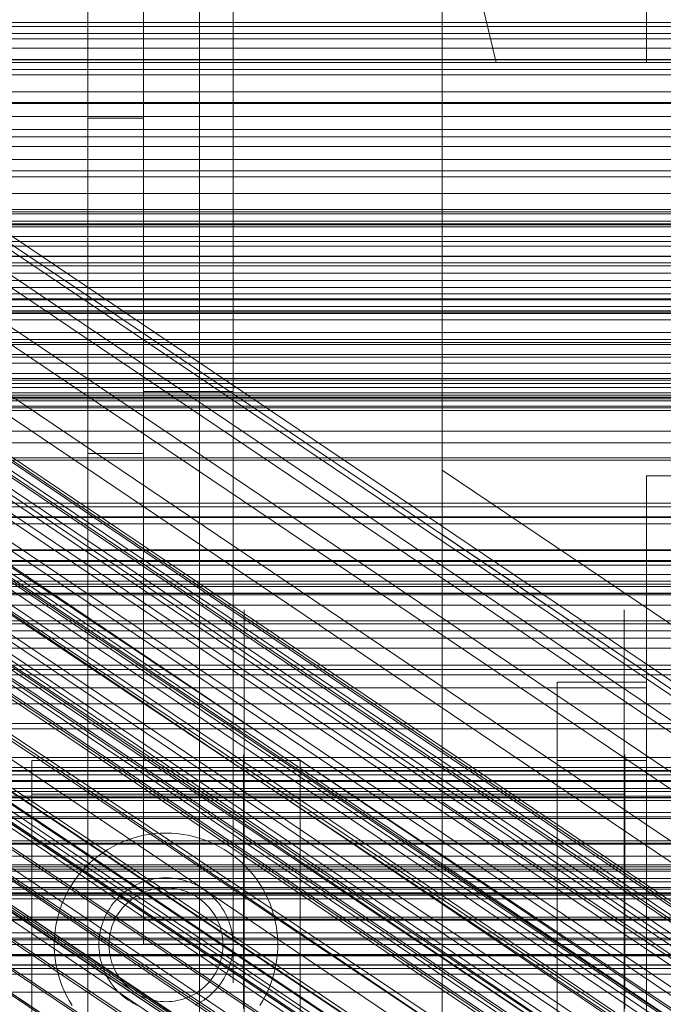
# Model space of a CAD drawing. Header units: millimetres. Extents: x -2233 to 61924, y -68080 to 6847.
# Tile 114 of 256: x -266 to -208, y -34764 to -34676. Entities that reach past the tile are written whole.
import ezdxf

# ---------------------------------------------------------------- set-up
doc = ezdxf.new("R2010")
doc.units = ezdxf.units.MM
for name, color, linetype, lineweight in [('COTAS_O', 1, 'Continuous', 0), ('COTAS_P', 1, 'Continuous', 0), ('frontal_briquetadora', 7, 'Continuous', 0), ('frontal_C01', 7, 'Continuous', 0), ('frontal_C02', 7, 'Continuous', 0), ('frontal_C03', 7, 'Continuous', 0), ('frontal_C05', 7, 'Continuous', 0), ('frontal_mezcladora', 7, 'Continuous', 0), ('frontal_secador', 7, 'Continuous', 0)]:
    doc.layers.add(name, color=color, linetype=linetype, lineweight=lineweight)
doc.dimstyles.new('R19_100', dxfattribs={"dimtxt": 250, "dimasz": 150, "dimexe": 150, "dimexo": 80, "dimgap": 100, "dimtad": 1, "dimtih": 1, "dimtoh": 1, "dimdsep": 46, "dimcen": 0.09, "dimadec": 0, "dimazin": 0, "dimtfac": 1, "dimtdec": 4, "dimtofl": 0, "dimtmove": 0, "dimatfit": 3, "dimfxl": 1, "dimtolj": 1, "dimtzin": 0, "dimarcsym": 0})

# ---------------------------------------------------------------- blocks, each defined once
blk = doc.blocks.new('DIM_R28_48')
at = {"layer": 'COTAS_P'}
for p, q in [((-1750, -34600), (-1600, -34555)), ((2600, -34600), (2450, -34555)), ((-1750, -35500), (-1750, -34600)), ((-1750, -34600), (2600, -34600)), ((-1750, -34600), (-1600, -34645)), ((2600, -34600), (2450, -34645)), ((2600, -35500), (2600, -34600))]:
    blk.add_line(p, q, dxfattribs=at)
blk.add_text('4350 P', height=250, dxfattribs=at).set_placement((425, -34500))
blk = doc.blocks.new('DIM_R28_55')
at = {"layer": 'COTAS_O'}
for p, q in [((-650, -33700), (50, -33700)), ((50, -33700), (5, -33850)), ((50, -34900), (50, -33700)), ((50, -33700), (95, -33850)), ((50, -34900), (5, -34750)), ((50, -34900), (95, -34750)), ((-650, -34900), (50, -34900))]:
    blk.add_line(p, q, dxfattribs=at)
blk.add_text('1200 O', height=250, rotation=90, dxfattribs=at).set_placement((-50, -34300))
blk = doc.blocks.new('DIM_R28_56')
at = {"layer": 'COTAS_O'}
for p, q in [((-650, -34200), (-500, -34155)), ((650, -34200), (500, -34155)), ((-650, -34900), (-650, -34200)), ((-650, -34200), (650, -34200)), ((-650, -34200), (-500, -34245)), ((650, -34200), (500, -34245)), ((650, -34900), (650, -34200))]:
    blk.add_line(p, q, dxfattribs=at)
blk.add_text('1300 O', height=250, dxfattribs=at).set_placement((0, -34100))
blk = doc.blocks.new('DIM_R28_61')
at = {"layer": 'COTAS_P'}
for p, q in [((-305, -34680), (395, -34680)), ((395, -34680), (350, -34830)), ((395, -36000), (395, -34680)), ((395, -34680), (440, -34830)), ((395, -36000), (350, -35850)), ((395, -36000), (440, -35850)), ((-305, -36000), (395, -36000))]:
    blk.add_line(p, q, dxfattribs=at)
blk.add_text('1320 P', height=250, rotation=90, dxfattribs=at).set_placement((295, -35340))

msp = doc.modelspace()

# ---------------------------------------------------------------- linework, layer by layer
at = {"layer": 'frontal_briquetadora'}
for p, q in [((-430, -33820), (-223.45, -34680)), ((-210, -34680), (-210, -33820)), ((-210, -34680), (-210, -34260)), ((-210, -34680), (-210, -34305)), ((-210, -34471), (-210, -34680)), ((-210, -34496), (-210, -34680)), ((-430, -34680), (-223.45, -34680)), ((-430, -34680), (-210, -34680)), ((-260, -34680), (-255, -34680)), ((-260, -34685), (-260, -34680)), ((-255, -34685), (-255, -34680)), ((-223.45, -34680), (-210, -34680)), ((-260, -34685), (-255, -34685)), ((-260, -34715), (-260, -34685)), ((-255, -34715), (-255, -34685)), ((-260, -34715), (-255, -34715)), ((-430, -34736), (-210, -34736)), ((-320, -34736), (-210, -34736)), ((-210, -34750), (-210, -34736)), ((-430, -34750), (-210, -34750)), ((-320, -34750), (-210, -34750)), ((-210, -34750), (210, -34750)), ((-490, -34760), (490, -34760)), ((-490, -34760), (340, -34760))]:
    msp.add_line(p, q, dxfattribs=at)
at = {"layer": 'frontal_C01'}
for p, q in [((-250, -33373.251), (-250, -35948.844)), ((-250, -35953.656), (-250, -33378.064)), ((-228.298, -34453.88), (-228.298, -34716.493)), ((-228.298, -34722.274), (-228.298, -34459.66)), ((-331.181, -34652.123), (-146.872, -34776.458)), ((-332.629, -34652.472), (-148.32, -34776.807)), ((-330.692, -34653.213), (-146.383, -34777.548)), ((-334.938, -34654.237), (-150.629, -34778.572)), ((-355.53, -34655.937), (-141.731, -34800.166)), ((-355.017, -34655.814), (-141.218, -34800.042)), ((-331.197, -34655.668), (-146.887, -34780.003)), ((-356.348, -34656.563), (-142.549, -34800.791)), ((-354.844, -34656.2), (-141.045, -34800.428)), ((-357.415, -34657.647), (-143.617, -34801.875)), ((-355.022, -34657.07), (-141.224, -34801.298)), ((-337.95, -34657.298), (-153.641, -34781.633)), ((-355.541, -34658.364), (-141.742, -34802.592)), ((-358.659, -34659.117), (-144.861, -34803.345)), ((-332.659, -34659.321), (-148.35, -34783.655)), ((-356.363, -34659.994), (-142.565, -34804.223)), ((-146.196, -34805.099), (-359.995, -34660.871)), ((-357.434, -34661.85), (-143.635, -34806.078)), ((-341.461, -34661.445), (-157.152, -34785.78)), ((-361.332, -34662.791), (-147.533, -34807.019)), ((-358.68, -34663.804), (-144.881, -34808.033)), ((-362.578, -34664.745), (-148.779, -34808.973)), ((-334.981, -34663.922), (-150.672, -34788.257)), ((-360.017, -34665.724), (-146.218, -34809.952)), ((-160.922, -34790.731), (-345.231, -34666.396)), ((-363.648, -34666.6), (-149.85, -34810.829)), ((-364.471, -34668.231), (-150.672, -34812.459)), ((-361.352, -34667.478), (-147.554, -34811.707)), ((-362.596, -34668.948), (-148.798, -34813.176)), ((-338.003, -34669.159), (-153.694, -34793.494)), ((-364.989, -34669.525), (-151.191, -34813.754)), ((-363.664, -34670.032), (-149.865, -34814.26)), ((-365.168, -34670.395), (-151.369, -34814.623)), ((-364.995, -34670.781), (-151.196, -34815.01)), ((-364.482, -34670.657), (-150.683, -34814.886)), ((-349.002, -34671.814), (-164.693, -34796.149)), ((-341.52, -34674.675), (-157.211, -34799.009)), ((-352.519, -34677.329), (-168.21, -34801.664)), ((-345.291, -34680.092), (-160.982, -34804.427)), ((-355.541, -34682.566), (-171.232, -34806.901)), ((-349.061, -34685.044), (-164.752, -34809.378)), ((-357.863, -34687.168), (-173.554, -34811.502)), ((-352.572, -34689.191), (-168.263, -34813.525)), ((-359.326, -34690.82), (-175.016, -34815.155)), ((-355.584, -34692.251), (-171.275, -34816.586)), ((-359.83, -34693.275), (-175.521, -34817.61)), ((450, -34694.46), (-450, -34694.46)), ((-359.341, -34694.365), (-175.032, -34818.7)), ((-357.893, -34694.016), (-173.584, -34818.351)), ((-450, -34705.245), (450, -34705.245)), ((-130, -34782.805), (-228.298, -34716.493)), ((-228.298, -34716.493), (-228.298, -34979.106)), ((-228.298, -34716.493), (-228.298, -34722.274)), ((-228.298, -34984.887), (-228.298, -34722.274)), ((-228.298, -34722.274), (-130, -34788.585)), ((-311.15, -34726.722), (311.15, -34726.722)), ((-311.15, -34727.514), (311.15, -34727.514)), ((-311.15, -34727.661), (311.15, -34727.661)), ((-311.15, -34729.982), (311.15, -34729.982)), ((-311.15, -34730.267), (311.15, -34730.267)), ((-311.15, -34733.96), (311.15, -34733.96)), ((-311.15, -34734.362), (311.15, -34734.362)), ((-311.15, -34739.175), (311.15, -34739.175)), ((-311.15, -34739.667), (311.15, -34739.667)), ((-440, -34743.121), (440, -34743.121)), ((-440, -34743.401), (440, -34743.401)), ((-440, -34743.453), (440, -34743.453)), ((-440, -34744.276), (440, -34744.276)), ((-440, -34744.377), (440, -34744.377)), ((-440, -34745.685), (440, -34745.685)), ((-440, -34745.828), (440, -34745.828)), ((311.15, -34745.272), (-311.15, -34745.272)), ((-311.15, -34745.821), (311.15, -34745.821)), ((-440, -34747.533), (440, -34747.533)), ((-440, -34747.708), (440, -34747.708)), ((440, -34749.694), (-440, -34749.694)), ((-440, -34749.888), (440, -34749.888)), ((-440, -34752.019), (440, -34752.019)), ((-311.15, -34751.836), (311.15, -34751.836)), ((-440, -34752.221), (440, -34752.221)), ((-311.15, -34752.404), (311.15, -34752.404)), ((-440, -34754.352), (440, -34754.352)), ((-440, -34754.547), (440, -34754.547)), ((-440, -34756.533), (440, -34756.533)), ((-440, -34756.707), (440, -34756.707)), ((-440, -34758.412), (440, -34758.412)), ((-440, -34758.555), (440, -34758.555)), ((-311.15, -34758.419), (311.15, -34758.419)), ((-311.15, -34758.968), (311.15, -34758.968)), ((-440, -34759.864), (440, -34759.864)), ((-440, -34759.964), (440, -34759.964)), ((-440, -34760.787), (440, -34760.787)), ((-440, -34760.839), (440, -34760.839)), ((-440, -34761.12), (440, -34761.12))]:
    msp.add_line(p, q, dxfattribs=at)
at = {"layer": 'frontal_C02'}
for p, q in [((-250, -32921.727), (-250, -35767.183)), ((-250, -35771.953), (-250, -32926.497)), ((-228.298, -34455.696), (-228.298, -34746.19)), ((-228.298, -34751.921), (-228.298, -34461.426)), ((-332.629, -34682.337), (-148.32, -34805.591)), ((-331.181, -34682.179), (-146.872, -34805.433)), ((-334.938, -34683.924), (-150.629, -34807.179)), ((-330.692, -34683.462), (-146.383, -34806.716)), ((-356.348, -34686.585), (-142.549, -34829.561)), ((-355.53, -34686.023), (-141.731, -34828.998)), ((-355.017, -34685.967), (-141.218, -34828.942)), ((-354.844, -34686.421), (-141.045, -34829.397)), ((-331.197, -34686.098), (-146.887, -34809.352)), ((-357.415, -34687.616), (-143.617, -34830.591)), ((-355.022, -34687.355), (-141.224, -34830.331)), ((-337.95, -34686.833), (-153.641, -34810.088)), ((-358.659, -34689.045), (-144.861, -34832.02)), ((-355.541, -34688.705), (-141.742, -34831.681)), ((-332.659, -34689.907), (-148.35, -34813.162)), ((-146.196, -34833.75), (-359.995, -34690.774)), ((-356.363, -34690.379), (-142.565, -34833.354)), ((-341.461, -34690.866), (-157.152, -34814.12)), ((-361.332, -34692.687), (-147.533, -34835.662)), ((-357.434, -34692.262), (-143.635, -34835.238)), ((-362.578, -34694.652), (-148.779, -34837.627)), ((-358.68, -34694.227), (-144.881, -34837.202)), ((-334.981, -34694.63), (-150.672, -34817.885)), ((-360.017, -34696.139), (-146.218, -34839.115)), ((-160.922, -34819.001), (-345.231, -34695.747)), ((-363.648, -34696.535), (-149.85, -34839.51)), ((-364.471, -34698.209), (-150.672, -34841.184)), ((-361.352, -34697.869), (-147.554, -34840.844)), ((-362.596, -34699.298), (-148.798, -34842.273)), ((-338.003, -34699.946), (-153.694, -34823.2)), ((-349.002, -34701.144), (-164.693, -34824.398)), ((-341.52, -34705.491), (-157.211, -34828.745)), ((-345.291, -34710.888), (-160.982, -34834.142)), ((-130, -34811.926), (-228.298, -34746.19)), ((-228.298, -34746.19), (-228.298, -35036.685)), ((-228.298, -34746.19), (-228.298, -34751.921)), ((-228.298, -35042.415), (-228.298, -34751.921)), ((-228.298, -34751.921), (-130, -34817.656))]:
    msp.add_line(p, q, dxfattribs=at)
at = {"layer": 'frontal_C03'}
for p, q in [((1250, -34676.407), (-1250, -34676.407)), ((-1250, -34676.77), (1250, -34676.77)), ((-1250, -34677.403), (1250, -34677.403)), ((-1250, -34677.867), (1250, -34677.867)), ((1250, -34678.714), (-1250, -34678.714)), ((-1250, -34679.722), (1250, -34679.722)), ((-1250, -34679.772), (1250, -34679.772)), ((-1250, -34680.619), (1250, -34680.619)), ((1250, -34682.624), (-1250, -34682.624)), ((-1250, -34683.571), (1250, -34683.571)), ((1250, -34683.681), (-1250, -34683.681)), ((-1250, -34684.838), (1250, -34684.838)), ((1250, -34685.989), (-1250, -34685.989)), ((1250, -34686.642), (-1250, -34686.642)), ((1250, -34687.523), (-1250, -34687.523)), ((-1250, -34688.686), (1250, -34688.686)), ((-1250, -34690.238), (1250, -34690.238)), ((-1500, -34691.736), (1500, -34691.736)), ((-1500, -34693.159), (1500, -34693.159)), ((-1500, -34693.384), (1500, -34693.384)), ((-1500, -34693.548), (1500, -34693.548)), ((-1500, -34694.206), (1500, -34694.206)), ((-1500, -34694.523), (1500, -34694.523)), ((-1250, -34694.718), (1250, -34694.718)), ((-1500, -34695.569), (1500, -34695.569)), ((-1500, -34696.018), (1500, -34696.018)), ((1250, -34696.45), (-1250, -34696.45)), ((-1500, -34697.382), (1500, -34697.382)), ((1250, -34697.33), (-1250, -34697.33)), ((-1500, -34697.932), (1500, -34697.932)), ((1250, -34698.211), (-1250, -34698.211)), ((1250, -34698.865), (-1250, -34698.865)), ((-1500, -34699.519), (1500, -34699.519)), ((1500, -34700.133), (-1500, -34700.133)), ((1500, -34700.719), (-1500, -34700.719)), ((1250, -34701.172), (-1250, -34701.172)), ((-1250, -34701.258), (1250, -34701.258)), ((-1500, -34701.836), (1500, -34701.836)), ((-1500, -34702.471), (1500, -34702.471)), ((-1250, -34702.229), (1250, -34702.229)), ((-1250, -34703.05), (1250, -34703.05)), ((-1500, -34704.175), (1500, -34704.175)), ((-1500, -34704.789), (1500, -34704.789)), ((1250, -34705.081), (-1250, -34705.081)), ((1250, -34706.139), (-1250, -34706.139)), ((-1500, -34706.376), (1500, -34706.376)), ((-1500, -34706.926), (1500, -34706.926)), ((-1250, -34707.858), (1250, -34707.858)), ((-1500, -34708.289), (1500, -34708.289)), ((-1500, -34708.738), (1500, -34708.738)), ((1250, -34708.446), (-1250, -34708.446)), ((1250, -34709.1), (-1250, -34709.1)), ((-1250, -34709.589), (1250, -34709.589)), ((-1500, -34709.784), (1500, -34709.784)), ((-1500, -34710.102), (1500, -34710.102)), ((1250, -34709.981), (-1250, -34709.981)), ((-1500, -34710.76), (1500, -34710.76)), ((-1500, -34710.924), (1500, -34710.924)), ((-1500, -34711.148), (1500, -34711.148)), ((-1250, -34714.07), (1250, -34714.07)), ((-1250, -34715.622), (1250, -34715.622)), ((-1250, -34719.469), (1250, -34719.469)), ((1250, -34719.787), (-1250, -34719.787)), ((1250, -34720.669), (-1250, -34720.669)), ((-1250, -34720.737), (1250, -34720.737)), ((1250, -34721.322), (-1250, -34721.322)), ((1250, -34723.63), (-1250, -34723.63)), ((-1250, -34723.689), (1250, -34723.689)), ((-1250, -34724.585), (1250, -34724.585)), ((-1250, -34724.687), (1250, -34724.687)), ((1500, -34725.842), (-1500, -34725.842)), ((-1250, -34726.441), (1250, -34726.441)), ((-1250, -34726.905), (1250, -34726.905)), ((-1250, -34727.538), (1250, -34727.538)), ((1250, -34728.596), (-1250, -34728.596)), ((1250, -34730.904), (-1250, -34730.904)), ((1250, -34731.557), (-1250, -34731.557)), ((1250, -34732.439), (-1250, -34732.439)), ((-1500, -34734.825), (1500, -34734.825)), ((1250, -34742.245), (-1250, -34742.245)), ((1250, -34743.126), (-1250, -34743.126)), ((1250, -34743.78), (-1250, -34743.78)), ((1250, -34746.087), (-1250, -34746.087)), ((-1250, -34747.145), (1250, -34747.145)), ((1250, -34749.997), (-1250, -34749.997)), ((1250, -34751.054), (-1250, -34751.054)), ((-1250, -34753.07), (1250, -34753.07)), ((1250, -34753.361), (-1250, -34753.361)), ((-1250, -34753.868), (1250, -34753.868)), ((1250, -34754.015), (-1250, -34754.015)), ((-1250, -34754.452), (1250, -34754.452)), ((1250, -34754.896), (-1250, -34754.896)), ((-1250, -34756.79), (1250, -34756.79)), ((-1250, -34757.92), (1250, -34757.92)), ((-1250, -34761.639), (1250, -34761.639)), ((-1250, -34763.236), (1250, -34763.236))]:
    msp.add_line(p, q, dxfattribs=at)
at = {"layer": 'frontal_C05'}
for p, q in [((-210, -34717), (-185, -34717)), ((-210, -34792), (-210, -34717)), ((-246, -34729.035), (-246, -34729)), ((-246, -34729.138), (-246, -34729.035)), ((-212, -34729.035), (-212, -34729)), ((-212, -34729.138), (-212, -34729.035)), ((-246, -34729.311), (-246, -34729.138)), ((-246, -34729.551), (-246, -34729.311)), ((-246, -34729.86), (-246, -34729.551)), ((-246, -34730.236), (-246, -34729.86)), ((-212, -34729.311), (-212, -34729.138)), ((-212, -34729.551), (-212, -34729.311)), ((-212, -34729.86), (-212, -34729.551)), ((-212, -34730.236), (-212, -34729.86)), ((-246, -34730.678), (-246, -34730.236)), ((-246, -34731.185), (-246, -34730.678)), ((-212, -34730.678), (-212, -34730.236)), ((-212, -34731.185), (-212, -34730.678)), ((-246, -34731.756), (-246, -34731.185)), ((-246, -34732.39), (-246, -34731.756)), ((-212, -34731.756), (-212, -34731.185)), ((-212, -34732.39), (-212, -34731.756)), ((-246, -34733.086), (-246, -34732.39)), ((-212, -34733.086), (-212, -34732.39)), ((-246, -34733.841), (-246, -34733.086)), ((-212, -34733.841), (-212, -34733.086)), ((-246, -34734.654), (-246, -34733.841)), ((-212, -34734.654), (-212, -34733.841)), ((-246, -34735.523), (-246, -34734.654)), ((-212, -34735.523), (-212, -34734.654)), ((-246, -34736.446), (-246, -34735.523)), ((-218, -34803.5), (-218, -34735.5)), ((-218, -34735.5), (-210, -34735.5)), ((-212, -34736.446), (-212, -34735.523)), ((-210, -34803.5), (-210, -34735.5)), ((-246, -34737.421), (-246, -34736.446)), ((-212, -34737.421), (-212, -34736.446)), ((-246, -34738.446), (-246, -34737.421)), ((-212, -34738.446), (-212, -34737.421)), ((-246, -34739.519), (-246, -34738.446)), ((-212, -34739.519), (-212, -34738.446)), ((-246, -34740.636), (-246, -34739.519)), ((-212, -34740.636), (-212, -34739.519)), ((-246, -34741.795), (-246, -34740.636)), ((-212, -34741.795), (-212, -34740.636)), ((-246.05, -34742), (-246.05, -34742.021)), ((-246.05, -34742.021), (-246.05, -34742.084)), ((-246.05, -34742.084), (-246.05, -34742.19)), ((-246.05, -34742.19), (-246.05, -34742.337)), ((-246.05, -34742.337), (-246.05, -34742.526)), ((-246, -34742.994), (-246, -34741.795)), ((-246, -34742), (-246, -34742.019)), ((-246, -34742.074), (-246, -34742.019)), ((-246, -34742.166), (-246, -34742.074)), ((-246, -34742.295), (-246, -34742.166)), ((-246, -34742.461), (-246, -34742.295)), ((-212, -34742.994), (-212, -34741.795)), ((-212, -34742), (-212, -34742.019)), ((-212, -34742.019), (-212, -34742.074)), ((-212, -34742.074), (-212, -34742.166)), ((-212, -34742.166), (-212, -34742.295)), ((-212, -34742.295), (-212, -34742.461)), ((-211.95, -34742), (-211.95, -34742.021)), ((-211.95, -34742.021), (-211.95, -34742.084)), ((-211.95, -34742.084), (-211.95, -34742.19)), ((-211.95, -34742.19), (-211.95, -34742.337)), ((-211.95, -34742.337), (-211.95, -34742.526)), ((-241, -34742.5), (-265, -34742.5)), ((-265, -34742.5), (-265, -34802.5)), ((-246.05, -34742.526), (-246.05, -34742.755)), ((-246.05, -34742.755), (-246.05, -34743.025)), ((-246.05, -34743.025), (-246.05, -34743.335)), ((-246, -34742.662), (-246, -34742.461)), ((-246, -34742.899), (-246, -34742.662)), ((-246, -34743.171), (-246, -34742.899)), ((-246, -34744.23), (-246, -34742.994)), ((-246, -34743.477), (-246, -34743.171)), ((-241, -34742.5), (-241, -34802.5)), ((-218, -34810.5), (-218, -34742.5)), ((-218, -34742.5), (-210, -34742.5)), ((-212, -34742.461), (-212, -34742.662)), ((-212, -34742.662), (-212, -34742.899)), ((-212, -34742.899), (-212, -34743.171)), ((-212, -34744.23), (-212, -34742.994)), ((-212, -34743.171), (-212, -34743.477)), ((-211.95, -34742.526), (-211.95, -34742.755)), ((-211.95, -34742.755), (-211.95, -34743.025)), ((-211.95, -34743.025), (-211.95, -34743.335)), ((-210, -34810.5), (-210, -34742.5)), ((-246.05, -34743.335), (-246.05, -34743.684)), ((-246.05, -34743.684), (-246.05, -34744.07)), ((-246.05, -34744.07), (-246.05, -34744.494)), ((-246, -34743.817), (-246, -34743.477)), ((-246, -34744.19), (-246, -34743.817)), ((-212, -34743.477), (-212, -34743.817)), ((-212, -34743.817), (-212, -34744.19)), ((-211.95, -34743.335), (-211.95, -34743.684)), ((-211.95, -34743.684), (-211.95, -34744.07)), ((-211.95, -34744.07), (-211.95, -34744.494)), ((-246.05, -34744.494), (-246.05, -34744.954)), ((-246.05, -34744.954), (-246.05, -34745.449)), ((-246, -34744.596), (-246, -34744.19)), ((-246, -34745.5), (-246, -34744.23)), ((-246, -34745.033), (-246, -34744.596)), ((-212, -34744.19), (-212, -34744.596)), ((-212, -34745.5), (-212, -34744.23)), ((-212, -34744.596), (-212, -34745.033)), ((-211.95, -34744.494), (-211.95, -34744.954)), ((-211.95, -34744.954), (-211.95, -34745.449)), ((-241, -34745.5), (-265, -34745.5)), ((-265, -34745.5), (-265, -34795.5)), ((-246.05, -34745.449), (-246.05, -34745.977)), ((-246, -34745.5), (-246, -34745.033)), ((-246, -34779.5), (-246, -34745.5)), ((-246, -34746.031), (-246, -34745.5)), ((-246, -34745.5), (-212, -34745.5)), ((-241, -34745.5), (-241, -34795.5)), ((-212, -34745.5), (-212, -34745.033)), ((-212, -34779.5), (-212, -34745.5)), ((-212, -34746.031), (-212, -34745.5)), ((-211.95, -34745.449), (-211.95, -34745.977)), ((-265, -34746.5), (-265, -34746.516)), ((-265, -34746.516), (-265, -34746.562)), ((-265, -34746.562), (-265, -34746.64)), ((-265, -34746.64), (-265, -34746.748)), ((-265, -34746.748), (-265, -34746.887)), ((-246.05, -34745.977), (-246.05, -34746.538)), ((-246.05, -34746.5), (-246.05, -34746.516)), ((-246.05, -34746.562), (-246.05, -34746.516)), ((-246.05, -34746.538), (-246.05, -34747.13)), ((-246.05, -34746.64), (-246.05, -34746.562)), ((-246.05, -34746.748), (-246.05, -34746.64)), ((-246.05, -34746.887), (-246.05, -34746.748)), ((-246, -34746.594), (-246, -34746.031)), ((-246, -34747.187), (-246, -34746.594)), ((-212, -34746.594), (-212, -34746.031)), ((-212, -34747.187), (-212, -34746.594)), ((-211.95, -34745.977), (-211.95, -34746.538)), ((-211.95, -34746.5), (-211.95, -34746.516)), ((-211.95, -34746.562), (-211.95, -34746.516)), ((-211.95, -34746.538), (-211.95, -34747.13)), ((-211.95, -34746.64), (-211.95, -34746.562)), ((-211.95, -34746.748), (-211.95, -34746.64)), ((-211.95, -34746.887), (-211.95, -34746.748)), ((-265, -34746.887), (-265, -34747.055)), ((-265, -34747.055), (-265, -34747.254)), ((-265, -34747.254), (-265, -34747.482)), ((-265, -34747.482), (-265, -34747.738)), ((-246.05, -34747.055), (-246.05, -34746.887)), ((-246.05, -34747.254), (-246.05, -34747.055)), ((-246.05, -34747.13), (-246.05, -34747.751)), ((-246.05, -34747.482), (-246.05, -34747.254)), ((-246.05, -34747.738), (-246.05, -34747.482)), ((-246, -34747.81), (-246, -34747.187)), ((-212, -34747.81), (-212, -34747.187)), ((-211.95, -34747.055), (-211.95, -34746.887)), ((-211.95, -34747.254), (-211.95, -34747.055)), ((-211.95, -34747.13), (-211.95, -34747.751)), ((-211.95, -34747.482), (-211.95, -34747.254)), ((-211.95, -34747.738), (-211.95, -34747.482)), ((-265, -34747.738), (-265, -34748.022)), ((-265, -34748.022), (-265, -34748.334)), ((-265, -34748.334), (-265, -34748.672)), ((-246.05, -34748.022), (-246.05, -34747.738)), ((-246.05, -34747.751), (-246.05, -34748.401)), ((-246.05, -34748.334), (-246.05, -34748.022)), ((-246.05, -34748.672), (-246.05, -34748.334)), ((-246.05, -34748.401), (-246.05, -34749.076)), ((-246, -34748.46), (-246, -34747.81)), ((-246, -34749.137), (-246, -34748.46)), ((-212, -34748.46), (-212, -34747.81)), ((-212, -34749.137), (-212, -34748.46)), ((-211.95, -34748.022), (-211.95, -34747.738)), ((-211.95, -34747.751), (-211.95, -34748.401)), ((-211.95, -34748.334), (-211.95, -34748.022)), ((-211.95, -34748.672), (-211.95, -34748.334)), ((-211.95, -34748.401), (-211.95, -34749.076)), ((-265, -34748.672), (-265, -34749.036)), ((-265, -34749.036), (-265, -34749.424)), ((-255.468, -34749.309), (-255.948, -34749.444)), ((-254.981, -34749.198), (-255.468, -34749.309)), ((-254.49, -34749.112), (-254.981, -34749.198)), ((-253.996, -34749.05), (-254.49, -34749.112)), ((-253.498, -34749.012), (-253.996, -34749.05)), ((-253, -34749), (-253.498, -34749.012)), ((-253, -34749), (-252.502, -34749.012)), ((-252.004, -34749.05), (-252.502, -34749.012)), ((-251.51, -34749.112), (-252.004, -34749.05)), ((-251.019, -34749.198), (-251.51, -34749.112)), ((-250.532, -34749.309), (-251.019, -34749.198)), ((-250.052, -34749.444), (-250.532, -34749.309)), ((-246.05, -34749.036), (-246.05, -34748.672)), ((-246.05, -34749.424), (-246.05, -34749.036)), ((-246.05, -34749.076), (-246.05, -34749.777)), ((-246, -34749.838), (-246, -34749.137)), ((-212, -34749.838), (-212, -34749.137)), ((-211.95, -34749.036), (-211.95, -34748.672)), ((-211.95, -34749.424), (-211.95, -34749.036)), ((-211.95, -34749.076), (-211.95, -34749.777)), ((-265, -34749.424), (-265, -34749.837)), ((-265, -34749.837), (-265, -34750.272)), ((-265, -34750.272), (-265, -34750.729)), ((-257.783, -34750.218), (-258.214, -34750.467)), ((-257.339, -34749.99), (-257.783, -34750.218)), ((-256.884, -34749.785), (-257.339, -34749.99)), ((-256.42, -34749.603), (-256.884, -34749.785)), ((-255.948, -34749.444), (-256.42, -34749.603)), ((-249.58, -34749.603), (-250.052, -34749.444)), ((-249.116, -34749.785), (-249.58, -34749.603)), ((-248.661, -34749.99), (-249.116, -34749.785)), ((-248.217, -34750.218), (-248.661, -34749.99)), ((-247.786, -34750.467), (-248.217, -34750.218)), ((-246.05, -34749.837), (-246.05, -34749.424)), ((-246.05, -34749.777), (-246.05, -34750.5)), ((-246.05, -34750.272), (-246.05, -34749.837)), ((-246.05, -34750.729), (-246.05, -34750.272)), ((-246, -34750.562), (-246, -34749.838)), ((-212, -34750.562), (-212, -34749.838)), ((-211.95, -34749.837), (-211.95, -34749.424)), ((-211.95, -34749.777), (-211.95, -34750.5)), ((-211.95, -34750.272), (-211.95, -34749.837)), ((-211.95, -34750.729), (-211.95, -34750.272)), ((-265, -34750.729), (-265, -34751.206)), ((-259.038, -34751.029), (-259.428, -34751.34)), ((-258.633, -34750.738), (-259.038, -34751.029)), ((-258.214, -34750.467), (-258.633, -34750.738)), ((-247.367, -34750.738), (-247.786, -34750.467)), ((-246.962, -34751.029), (-247.367, -34750.738)), ((-246.572, -34751.34), (-246.962, -34751.029)), ((-246.05, -34750.5), (-246.05, -34751.244)), ((-246.05, -34751.206), (-246.05, -34750.729)), ((-246, -34751.306), (-246, -34750.562)), ((-212, -34751.306), (-212, -34750.562)), ((-211.95, -34750.5), (-211.95, -34751.244)), ((-211.95, -34751.206), (-211.95, -34750.729)), ((-265, -34751.206), (-265, -34751.703)), ((-265, -34751.703), (-265, -34752.218)), ((-260.159, -34752.018), (-260.498, -34752.383)), ((-259.802, -34751.669), (-260.159, -34752.018)), ((-259.428, -34751.34), (-259.802, -34751.669)), ((-246.198, -34751.669), (-246.572, -34751.34)), ((-245.841, -34752.018), (-246.198, -34751.669)), ((-246.05, -34751.703), (-246.05, -34751.206)), ((-246.05, -34751.244), (-246.05, -34752.008)), ((-246.05, -34752.218), (-246.05, -34751.703)), ((-246.05, -34752.008), (-246.05, -34752.789)), ((-246, -34752.07), (-246, -34751.306)), ((-245.502, -34752.383), (-245.841, -34752.018)), ((-212, -34752.07), (-212, -34751.306)), ((-211.95, -34751.703), (-211.95, -34751.206)), ((-211.95, -34751.244), (-211.95, -34752.008)), ((-211.95, -34752.218), (-211.95, -34751.703)), ((-211.95, -34752.008), (-211.95, -34752.789)), ((-265, -34752.218), (-265, -34752.75)), ((-265, -34752.75), (-265, -34753.297)), ((-260.818, -34752.765), (-261.119, -34753.163)), ((-260.498, -34752.383), (-260.818, -34752.765)), ((-246.05, -34752.75), (-246.05, -34752.218)), ((-246.05, -34753.297), (-246.05, -34752.75)), ((-246.05, -34752.789), (-246.05, -34753.586)), ((-246, -34752.851), (-246, -34752.07)), ((-246, -34753.647), (-246, -34752.851)), ((-245.182, -34752.765), (-245.502, -34752.383)), ((-244.881, -34753.163), (-245.182, -34752.765)), ((-212, -34752.851), (-212, -34752.07)), ((-212, -34753.647), (-212, -34752.851)), ((-211.95, -34752.75), (-211.95, -34752.218)), ((-211.95, -34753.297), (-211.95, -34752.75)), ((-211.95, -34752.789), (-211.95, -34753.586)), ((-265, -34753.297), (-265, -34753.859)), ((-261.4, -34753.575), (-261.66, -34754)), ((-261.119, -34753.163), (-261.4, -34753.575)), ((-255.87, -34753.731), (-256.129, -34753.88)), ((-255.603, -34753.594), (-255.87, -34753.731)), ((-255.331, -34753.471), (-255.603, -34753.594)), ((-255.052, -34753.362), (-255.331, -34753.471)), ((-254.769, -34753.267), (-255.052, -34753.362)), ((-254.481, -34753.186), (-254.769, -34753.267)), ((-254.189, -34753.119), (-254.481, -34753.186)), ((-253.894, -34753.067), (-254.189, -34753.119)), ((-253.597, -34753.03), (-253.894, -34753.067)), ((-253.299, -34753.007), (-253.597, -34753.03)), ((-253, -34753), (-253.299, -34753.007)), ((-253, -34753), (-252.701, -34753.007)), ((-252.403, -34753.03), (-252.701, -34753.007)), ((-252.106, -34753.067), (-252.403, -34753.03)), ((-251.811, -34753.119), (-252.106, -34753.067)), ((-251.519, -34753.186), (-251.811, -34753.119)), ((-251.231, -34753.267), (-251.519, -34753.186)), ((-250.948, -34753.362), (-251.231, -34753.267)), ((-250.669, -34753.471), (-250.948, -34753.362)), ((-250.397, -34753.594), (-250.669, -34753.471)), ((-250.13, -34753.731), (-250.397, -34753.594)), ((-249.871, -34753.88), (-250.13, -34753.731)), ((-246.05, -34753.859), (-246.05, -34753.297)), ((-246.05, -34753.586), (-246.05, -34754.396)), ((-246, -34754.456), (-246, -34753.647)), ((-244.6, -34753.575), (-244.881, -34753.163)), ((-244.34, -34754), (-244.6, -34753.575)), ((-212, -34754.456), (-212, -34753.647)), ((-211.95, -34753.859), (-211.95, -34753.297)), ((-211.95, -34753.586), (-211.95, -34754.396)), ((-265, -34753.859), (-265, -34754.433)), ((-265, -34754.433), (-265, -34755.019)), ((-261.899, -34754.438), (-262.115, -34754.887)), ((-261.66, -34754), (-261.899, -34754.438)), ((-257.081, -34754.602), (-257.295, -34754.811)), ((-256.857, -34754.404), (-257.081, -34754.602)), ((-256.623, -34754.217), (-256.857, -34754.404)), ((-256.38, -34754.043), (-256.623, -34754.217)), ((-256.129, -34753.88), (-256.38, -34754.043)), ((-255.873, -34754.786), (-255.659, -34754.648)), ((-255.659, -34754.648), (-255.439, -34754.521)), ((-255.439, -34754.521), (-255.213, -34754.405)), ((-255.213, -34754.405), (-254.981, -34754.3)), ((-254.981, -34754.3), (-254.744, -34754.208)), ((-254.744, -34754.208), (-254.503, -34754.127)), ((-254.503, -34754.127), (-254.258, -34754.058)), ((-254.258, -34754.058), (-254.011, -34754.001)), ((-254.011, -34754.001), (-253.76, -34753.957)), ((-253.76, -34753.957), (-253.508, -34753.925)), ((-253.508, -34753.925), (-253.254, -34753.906)), ((-253, -34753.9), (-253.254, -34753.906)), ((-253, -34753.9), (-252.746, -34753.906)), ((-252.746, -34753.906), (-252.492, -34753.925)), ((-252.492, -34753.925), (-252.24, -34753.957)), ((-252.24, -34753.957), (-251.989, -34754.001)), ((-251.989, -34754.001), (-251.742, -34754.058)), ((-251.742, -34754.058), (-251.497, -34754.127)), ((-251.497, -34754.127), (-251.256, -34754.208)), ((-251.256, -34754.208), (-251.019, -34754.3)), ((-251.019, -34754.3), (-250.787, -34754.405)), ((-250.787, -34754.405), (-250.561, -34754.521)), ((-250.561, -34754.521), (-250.341, -34754.648)), ((-250.341, -34754.648), (-250.127, -34754.786)), ((-249.62, -34754.043), (-249.871, -34753.88)), ((-249.377, -34754.217), (-249.62, -34754.043)), ((-249.143, -34754.404), (-249.377, -34754.217)), ((-248.919, -34754.602), (-249.143, -34754.404)), ((-248.705, -34754.811), (-248.919, -34754.602)), ((-246.05, -34754.433), (-246.05, -34753.859)), ((-246.05, -34754.396), (-246.05, -34755.217)), ((-246.05, -34755.019), (-246.05, -34754.433)), ((-246, -34755.277), (-246, -34754.456)), ((-244.101, -34754.438), (-244.34, -34754)), ((-243.885, -34754.887), (-244.101, -34754.438)), ((-212, -34755.277), (-212, -34754.456)), ((-211.95, -34754.433), (-211.95, -34753.859)), ((-211.95, -34754.396), (-211.95, -34755.217)), ((-211.95, -34755.019), (-211.95, -34754.433)), ((-265, -34755.019), (-265, -34755.614)), ((-262.309, -34755.347), (-262.479, -34755.815)), ((-262.115, -34754.887), (-262.309, -34755.347)), ((-257.872, -34755.498), (-258.04, -34755.745)), ((-257.691, -34755.259), (-257.872, -34755.498)), ((-257.499, -34755.03), (-257.691, -34755.259)), ((-257.295, -34754.811), (-257.499, -34755.03)), ((-256.824, -34755.625), (-256.651, -34755.439)), ((-256.651, -34755.439), (-256.469, -34755.261)), ((-256.469, -34755.261), (-256.278, -34755.093)), ((-256.278, -34755.093), (-256.079, -34754.935)), ((-256.079, -34754.935), (-255.873, -34754.786)), ((-250.127, -34754.786), (-249.921, -34754.935)), ((-249.921, -34754.935), (-249.722, -34755.093)), ((-249.722, -34755.093), (-249.531, -34755.261)), ((-249.531, -34755.261), (-249.349, -34755.439)), ((-249.349, -34755.439), (-249.176, -34755.625)), ((-248.501, -34755.03), (-248.705, -34754.811)), ((-248.309, -34755.259), (-248.501, -34755.03)), ((-248.128, -34755.498), (-248.309, -34755.259)), ((-247.96, -34755.745), (-248.128, -34755.498)), ((-246.05, -34755.614), (-246.05, -34755.019)), ((-246.05, -34755.217), (-246.05, -34756.048)), ((-246, -34756.106), (-246, -34755.277)), ((-243.691, -34755.347), (-243.885, -34754.887)), ((-243.521, -34755.815), (-243.691, -34755.347)), ((-212, -34756.106), (-212, -34755.277)), ((-211.95, -34755.614), (-211.95, -34755.019)), ((-211.95, -34755.217), (-211.95, -34756.048)), ((-265, -34755.617), (-265, -34755.604)), ((-265, -34755.614), (-265, -34756.218)), ((-265, -34755.638), (-265, -34755.617)), ((-265, -34755.667), (-265, -34755.638)), ((-265, -34755.705), (-265, -34755.667)), ((-265, -34755.751), (-265, -34755.705)), ((-265, -34755.805), (-265, -34755.751)), ((-265, -34755.867), (-265, -34755.805)), ((-265, -34755.937), (-265, -34755.867)), ((-265, -34756.014), (-265, -34755.937)), ((-265, -34756.099), (-265, -34756.014)), ((-265, -34756.191), (-265, -34756.099)), ((-265, -34756.29), (-265, -34756.191)), ((-265, -34756.218), (-265, -34756.829)), ((-265, -34756.395), (-265, -34756.29)), ((-265, -34756.508), (-265, -34756.395)), ((-262.626, -34756.292), (-262.749, -34756.775)), ((-262.479, -34755.815), (-262.626, -34756.292)), ((-258.339, -34756.263), (-258.469, -34756.532)), ((-258.196, -34756), (-258.339, -34756.263)), ((-258.04, -34755.745), (-258.196, -34756)), ((-257.538, -34756.673), (-257.417, -34756.45)), ((-257.417, -34756.45), (-257.284, -34756.233)), ((-257.284, -34756.233), (-257.141, -34756.023)), ((-257.141, -34756.023), (-256.987, -34755.82)), ((-256.987, -34755.82), (-256.824, -34755.625)), ((-249.176, -34755.625), (-249.013, -34755.82)), ((-249.013, -34755.82), (-248.859, -34756.023)), ((-248.859, -34756.023), (-248.716, -34756.233)), ((-248.716, -34756.233), (-248.583, -34756.45)), ((-248.583, -34756.45), (-248.462, -34756.673)), ((-247.804, -34756), (-247.96, -34755.745)), ((-247.661, -34756.263), (-247.804, -34756)), ((-247.531, -34756.532), (-247.661, -34756.263)), ((-247, -34755.604), (-247, -34755.617)), ((-247, -34755.617), (-247, -34755.638)), ((-247, -34755.638), (-247, -34755.667)), ((-247, -34755.667), (-247, -34755.705)), ((-247, -34755.705), (-247, -34755.751)), ((-247, -34755.751), (-247, -34755.805)), ((-247, -34755.805), (-247, -34755.867)), ((-247, -34755.867), (-247, -34755.937)), ((-247, -34755.937), (-247, -34756.014)), ((-247, -34756.014), (-247, -34756.099)), ((-247, -34756.099), (-247, -34756.191)), ((-247, -34756.191), (-247, -34756.29)), ((-247, -34756.29), (-247, -34756.395)), ((-247, -34756.395), (-247, -34756.508)), ((-246.05, -34756.218), (-246.05, -34755.614)), ((-246.05, -34756.048), (-246.05, -34756.886)), ((-246.05, -34756.829), (-246.05, -34756.218)), ((-246, -34756.943), (-246, -34756.106)), ((-243.374, -34756.292), (-243.521, -34755.815)), ((-243.251, -34756.775), (-243.374, -34756.292)), ((-212, -34756.943), (-212, -34756.106)), ((-211.95, -34756.218), (-211.95, -34755.614)), ((-211.95, -34756.048), (-211.95, -34756.886)), ((-211.95, -34756.829), (-211.95, -34756.218)), ((-265, -34756.626), (-265, -34756.508)), ((-265, -34756.75), (-265, -34756.626)), ((-265, -34756.88), (-265, -34756.75)), ((-265, -34756.829), (-265, -34757.446)), ((-265, -34757.015), (-265, -34756.88)), ((-265, -34757.155), (-265, -34757.015)), ((-265, -34757.3), (-265, -34757.155)), ((-265, -34757.449), (-265, -34757.3)), ((-262.848, -34757.264), (-262.922, -34757.757)), ((-262.749, -34756.775), (-262.848, -34757.264)), ((-258.688, -34757.089), (-258.776, -34757.375)), ((-258.585, -34756.808), (-258.688, -34757.089)), ((-258.469, -34756.532), (-258.585, -34756.808)), ((-257.834, -34757.376), (-257.747, -34757.137)), ((-257.747, -34757.137), (-257.649, -34756.902)), ((-257.649, -34756.902), (-257.538, -34756.673)), ((-248.462, -34756.673), (-248.351, -34756.902)), ((-248.351, -34756.902), (-248.253, -34757.137)), ((-248.253, -34757.137), (-248.166, -34757.376)), ((-247.415, -34756.808), (-247.531, -34756.532)), ((-247.312, -34757.089), (-247.415, -34756.808)), ((-247.224, -34757.375), (-247.312, -34757.089)), ((-247, -34756.508), (-247, -34756.626)), ((-247, -34756.626), (-247, -34756.75)), ((-247, -34756.75), (-247, -34756.88)), ((-247, -34756.88), (-247, -34757.015)), ((-247, -34757.015), (-247, -34757.155)), ((-247, -34757.155), (-247, -34757.3)), ((-247, -34757.3), (-247, -34757.449)), ((-246.05, -34757.446), (-246.05, -34756.829)), ((-246.05, -34756.886), (-246.05, -34757.73)), ((-246, -34757.785), (-246, -34756.943)), ((-243.152, -34757.264), (-243.251, -34756.775)), ((-243.078, -34757.757), (-243.152, -34757.264)), ((-212, -34757.785), (-212, -34756.943)), ((-211.95, -34757.446), (-211.95, -34756.829)), ((-211.95, -34756.886), (-211.95, -34757.73)), ((-265, -34757.446), (-265, -34758.066)), ((-265, -34757.602), (-265, -34757.449)), ((-265, -34757.758), (-265, -34757.602)), ((-265, -34757.917), (-265, -34757.758)), ((-265, -34758.079), (-265, -34757.917)), ((-265, -34758.066), (-265, -34758.688)), ((-265, -34758.243), (-265, -34758.079)), ((-262.922, -34757.757), (-262.972, -34758.253)), ((-258.909, -34757.958), (-258.953, -34758.254)), ((-258.85, -34757.665), (-258.909, -34757.958)), ((-258.776, -34757.375), (-258.85, -34757.665)), ((-258.06, -34758.366), (-258.023, -34758.114)), ((-258.023, -34758.114), (-257.972, -34757.865)), ((-257.972, -34757.865), (-257.909, -34757.619)), ((-257.909, -34757.619), (-257.834, -34757.376)), ((-248.166, -34757.376), (-248.091, -34757.619)), ((-248.091, -34757.619), (-248.028, -34757.865)), ((-248.028, -34757.865), (-247.977, -34758.114)), ((-247.977, -34758.114), (-247.94, -34758.366)), ((-247.15, -34757.665), (-247.224, -34757.375)), ((-247.091, -34757.958), (-247.15, -34757.665)), ((-247.047, -34758.254), (-247.091, -34757.958)), ((-247, -34757.449), (-247, -34757.602)), ((-247, -34757.602), (-247, -34757.758)), ((-247, -34757.758), (-247, -34757.917)), ((-247, -34757.917), (-247, -34758.079)), ((-247, -34758.079), (-247, -34758.243)), ((-246.05, -34758.066), (-246.05, -34757.446)), ((-246.05, -34757.73), (-246.05, -34758.576)), ((-246.05, -34758.688), (-246.05, -34758.066)), ((-246, -34758.63), (-246, -34757.785)), ((-243.028, -34758.253), (-243.078, -34757.757)), ((-212, -34758.63), (-212, -34757.785)), ((-211.95, -34758.066), (-211.95, -34757.446)), ((-211.95, -34757.73), (-211.95, -34758.576)), ((-211.95, -34758.688), (-211.95, -34758.066)), ((-265, -34758.41), (-265, -34758.243)), ((-265, -34758.577), (-265, -34758.41)), ((-265, -34758.746), (-265, -34758.577)), ((-265, -34758.688), (-265, -34759.312)), ((-265, -34758.915), (-265, -34758.746)), ((-265, -34759.085), (-265, -34758.915)), ((-265, -34759.254), (-265, -34759.085)), ((-262.972, -34758.253), (-262.997, -34758.751)), ((-262.997, -34758.751), (-262.997, -34759.249)), ((-258.983, -34758.552), (-258.998, -34758.85)), ((-258.998, -34758.85), (-258.998, -34759.15)), ((-258.953, -34758.254), (-258.983, -34758.552)), ((-258.098, -34758.873), (-258.086, -34758.619)), ((-258.098, -34759.127), (-258.098, -34758.873)), ((-258.086, -34758.619), (-258.06, -34758.366)), ((-247.94, -34758.366), (-247.914, -34758.619)), ((-247.914, -34758.619), (-247.902, -34758.873)), ((-247.902, -34758.873), (-247.902, -34759.127)), ((-247.017, -34758.552), (-247.047, -34758.254)), ((-247.002, -34758.85), (-247.017, -34758.552)), ((-247.002, -34759.15), (-247.002, -34758.85)), ((-247, -34758.243), (-247, -34758.41)), ((-247, -34758.41), (-247, -34758.577)), ((-247, -34758.577), (-247, -34758.746)), ((-247, -34758.746), (-247, -34758.915)), ((-247, -34758.915), (-247, -34759.085)), ((-247, -34759.085), (-247, -34759.254)), ((-246.05, -34758.576), (-246.05, -34759.424)), ((-246.05, -34759.312), (-246.05, -34758.688)), ((-246, -34759.476), (-246, -34758.63)), ((-243.003, -34758.751), (-243.028, -34758.253)), ((-243.003, -34759.249), (-243.003, -34758.751)), ((-212, -34759.476), (-212, -34758.63)), ((-211.95, -34758.576), (-211.95, -34759.424)), ((-211.95, -34759.312), (-211.95, -34758.688)), ((-265, -34759.423), (-265, -34759.254)), ((-265, -34759.312), (-265, -34759.934)), ((-265, -34759.59), (-265, -34759.423)), ((-265, -34759.757), (-265, -34759.59)), ((-265, -34759.921), (-265, -34759.757)), ((-265, -34760.083), (-265, -34759.921)), ((-265, -34759.934), (-265, -34760.554)), ((-262.997, -34759.249), (-262.972, -34759.747)), ((-262.972, -34759.747), (-262.922, -34760.243)), ((-258.998, -34759.15), (-258.983, -34759.448)), ((-258.983, -34759.448), (-258.953, -34759.746)), ((-258.953, -34759.746), (-258.909, -34760.042)), ((-258.086, -34759.381), (-258.098, -34759.127)), ((-258.06, -34759.634), (-258.086, -34759.381)), ((-258.023, -34759.886), (-258.06, -34759.634)), ((-257.972, -34760.135), (-258.023, -34759.886)), ((-247.977, -34759.886), (-248.028, -34760.135)), ((-247.94, -34759.634), (-247.977, -34759.886)), ((-247.914, -34759.381), (-247.94, -34759.634)), ((-247.902, -34759.127), (-247.914, -34759.381)), ((-247.091, -34760.042), (-247.047, -34759.746)), ((-247.047, -34759.746), (-247.017, -34759.448)), ((-247.017, -34759.448), (-247.002, -34759.15)), ((-247, -34759.254), (-247, -34759.423)), ((-247, -34759.423), (-247, -34759.59)), ((-247, -34759.59), (-247, -34759.757)), ((-247, -34759.757), (-247, -34759.921)), ((-247, -34759.921), (-247, -34760.083)), ((-246.05, -34759.934), (-246.05, -34759.312)), ((-246.05, -34759.424), (-246.05, -34760.27)), ((-246.05, -34760.554), (-246.05, -34759.934)), ((-246, -34760.321), (-246, -34759.476)), ((-243.078, -34760.243), (-243.028, -34759.747)), ((-243.028, -34759.747), (-243.003, -34759.249)), ((-212, -34760.321), (-212, -34759.476)), ((-211.95, -34759.934), (-211.95, -34759.312)), ((-211.95, -34759.424), (-211.95, -34760.27)), ((-211.95, -34760.554), (-211.95, -34759.934)), ((-265, -34760.242), (-265, -34760.083)), ((-265, -34760.398), (-265, -34760.242)), ((-265, -34760.551), (-265, -34760.398)), ((-265, -34760.7), (-265, -34760.551)), ((-265, -34760.554), (-265, -34761.171)), ((-265, -34760.845), (-265, -34760.7)), ((-265, -34760.985), (-265, -34760.845)), ((-262.922, -34760.243), (-262.848, -34760.736)), ((-262.848, -34760.736), (-262.749, -34761.225)), ((-258.909, -34760.042), (-258.85, -34760.335)), ((-258.85, -34760.335), (-258.776, -34760.625)), ((-258.776, -34760.625), (-258.688, -34760.911)), ((-257.909, -34760.381), (-257.972, -34760.135)), ((-257.834, -34760.624), (-257.909, -34760.381)), ((-257.747, -34760.863), (-257.834, -34760.624)), ((-257.649, -34761.098), (-257.747, -34760.863)), ((-248.253, -34760.863), (-248.351, -34761.098)), ((-248.166, -34760.624), (-248.253, -34760.863)), ((-248.091, -34760.381), (-248.166, -34760.624)), ((-248.028, -34760.135), (-248.091, -34760.381)), ((-247.312, -34760.911), (-247.224, -34760.625)), ((-247.224, -34760.625), (-247.15, -34760.335)), ((-247.15, -34760.335), (-247.091, -34760.042)), ((-247, -34760.083), (-247, -34760.242)), ((-247, -34760.242), (-247, -34760.398)), ((-247, -34760.398), (-247, -34760.551)), ((-247, -34760.551), (-247, -34760.7)), ((-247, -34760.7), (-247, -34760.845)), ((-247, -34760.845), (-247, -34760.985)), ((-246.05, -34760.27), (-246.05, -34761.114)), ((-246.05, -34761.171), (-246.05, -34760.554)), ((-246, -34761.163), (-246, -34760.321)), ((-243.251, -34761.225), (-243.152, -34760.736)), ((-243.152, -34760.736), (-243.078, -34760.243)), ((-212, -34761.163), (-212, -34760.321)), ((-211.95, -34760.27), (-211.95, -34761.114)), ((-211.95, -34761.171), (-211.95, -34760.554)), ((-265, -34761.12), (-265, -34760.985)), ((-265, -34761.25), (-265, -34761.12)), ((-265, -34761.171), (-265, -34761.782)), ((-265, -34761.374), (-265, -34761.25)), ((-265, -34761.492), (-265, -34761.374)), ((-265, -34761.605), (-265, -34761.492)), ((-265, -34761.71), (-265, -34761.605)), ((-265, -34761.809), (-265, -34761.71)), ((-262.749, -34761.225), (-262.626, -34761.708)), ((-262.626, -34761.708), (-262.479, -34762.185)), ((-258.688, -34760.911), (-258.585, -34761.192)), ((-258.585, -34761.192), (-258.469, -34761.468)), ((-258.469, -34761.468), (-258.339, -34761.737)), ((-258.339, -34761.737), (-258.196, -34762)), ((-257.538, -34761.327), (-257.649, -34761.098)), ((-257.417, -34761.55), (-257.538, -34761.327)), ((-257.284, -34761.767), (-257.417, -34761.55)), ((-248.583, -34761.55), (-248.716, -34761.767)), ((-248.462, -34761.327), (-248.583, -34761.55)), ((-248.351, -34761.098), (-248.462, -34761.327)), ((-247.804, -34762), (-247.661, -34761.737)), ((-247.661, -34761.737), (-247.531, -34761.468)), ((-247.531, -34761.468), (-247.415, -34761.192)), ((-247.415, -34761.192), (-247.312, -34760.911)), ((-247, -34760.985), (-247, -34761.12)), ((-247, -34761.12), (-247, -34761.25)), ((-247, -34761.25), (-247, -34761.374)), ((-247, -34761.374), (-247, -34761.492)), ((-247, -34761.492), (-247, -34761.605)), ((-247, -34761.605), (-247, -34761.71)), ((-247, -34761.71), (-247, -34761.809)), ((-246.05, -34761.114), (-246.05, -34761.952)), ((-246.05, -34761.782), (-246.05, -34761.171)), ((-246, -34761.999), (-246, -34761.163)), ((-243.521, -34762.185), (-243.374, -34761.708)), ((-243.374, -34761.708), (-243.251, -34761.225)), ((-212, -34761.999), (-212, -34761.163)), ((-211.95, -34761.114), (-211.95, -34761.952)), ((-211.95, -34761.782), (-211.95, -34761.171)), ((-265, -34761.782), (-265, -34762.386)), ((-265, -34761.901), (-265, -34761.809)), ((-265, -34761.986), (-265, -34761.901)), ((-265, -34762.063), (-265, -34761.986)), ((-265, -34762.133), (-265, -34762.063)), ((-265, -34762.195), (-265, -34762.133)), ((-265, -34762.249), (-265, -34762.195)), ((-265, -34762.295), (-265, -34762.249)), ((-265, -34762.333), (-265, -34762.295)), ((-265, -34762.362), (-265, -34762.333)), ((-265, -34762.383), (-265, -34762.362)), ((-265, -34762.396), (-265, -34762.383)), ((-265, -34762.386), (-265, -34762.981)), ((-262.479, -34762.185), (-262.309, -34762.653)), ((-258.196, -34762), (-258.04, -34762.255)), ((-258.04, -34762.255), (-257.872, -34762.502)), ((-257.872, -34762.502), (-257.691, -34762.741)), ((-257.141, -34761.977), (-257.284, -34761.767)), ((-256.987, -34762.18), (-257.141, -34761.977)), ((-256.824, -34762.375), (-256.987, -34762.18)), ((-256.651, -34762.561), (-256.824, -34762.375)), ((-256.469, -34762.739), (-256.651, -34762.561)), ((-249.349, -34762.561), (-249.531, -34762.739)), ((-249.176, -34762.375), (-249.349, -34762.561)), ((-249.013, -34762.18), (-249.176, -34762.375)), ((-248.859, -34761.977), (-249.013, -34762.18)), ((-248.716, -34761.767), (-248.859, -34761.977)), ((-248.309, -34762.741), (-248.128, -34762.502)), ((-248.128, -34762.502), (-247.96, -34762.255)), ((-247.96, -34762.255), (-247.804, -34762)), ((-247, -34761.809), (-247, -34761.901)), ((-247, -34761.901), (-247, -34761.986)), ((-247, -34761.986), (-247, -34762.063)), ((-247, -34762.063), (-247, -34762.133)), ((-247, -34762.133), (-247, -34762.195)), ((-247, -34762.195), (-247, -34762.249)), ((-247, -34762.249), (-247, -34762.295)), ((-247, -34762.295), (-247, -34762.333)), ((-247, -34762.333), (-247, -34762.362)), ((-247, -34762.362), (-247, -34762.383)), ((-247, -34762.383), (-247, -34762.396)), ((-246.05, -34762.386), (-246.05, -34761.782)), ((-246.05, -34761.952), (-246.05, -34762.783)), ((-246.05, -34762.981), (-246.05, -34762.386)), ((-246, -34762.827), (-246, -34761.999)), ((-243.691, -34762.653), (-243.521, -34762.185)), ((-212, -34762.827), (-212, -34761.999)), ((-211.95, -34762.386), (-211.95, -34761.782)), ((-211.95, -34761.952), (-211.95, -34762.783)), ((-211.95, -34762.981), (-211.95, -34762.386)), ((-265, -34762.981), (-265, -34763.567)), ((-262.309, -34762.653), (-262.115, -34763.113)), ((-262.115, -34763.113), (-261.899, -34763.562)), ((-257.691, -34762.741), (-257.499, -34762.97)), ((-257.499, -34762.97), (-257.295, -34763.189)), ((-257.295, -34763.189), (-257.081, -34763.398)), ((-257.081, -34763.398), (-256.857, -34763.596)), ((-256.278, -34762.907), (-256.469, -34762.739)), ((-256.079, -34763.065), (-256.278, -34762.907)), ((-255.873, -34763.214), (-256.079, -34763.065)), ((-255.659, -34763.352), (-255.873, -34763.214)), ((-255.439, -34763.479), (-255.659, -34763.352)), ((-255.213, -34763.595), (-255.439, -34763.479)), ((-250.561, -34763.479), (-250.787, -34763.595)), ((-250.341, -34763.352), (-250.561, -34763.479)), ((-250.127, -34763.214), (-250.341, -34763.352)), ((-249.921, -34763.065), (-250.127, -34763.214)), ((-249.722, -34762.907), (-249.921, -34763.065)), ((-249.531, -34762.739), (-249.722, -34762.907)), ((-249.143, -34763.596), (-248.919, -34763.398)), ((-248.919, -34763.398), (-248.705, -34763.189)), ((-248.705, -34763.189), (-248.501, -34762.97)), ((-248.501, -34762.97), (-248.309, -34762.741)), ((-246.05, -34762.783), (-246.05, -34763.604)), ((-246.05, -34763.567), (-246.05, -34762.981)), ((-246, -34763.647), (-246, -34762.827)), ((-244.101, -34763.562), (-243.885, -34763.113)), ((-243.885, -34763.113), (-243.691, -34762.653)), ((-212, -34763.647), (-212, -34762.827)), ((-211.95, -34762.783), (-211.95, -34763.604)), ((-211.95, -34763.567), (-211.95, -34762.981)), ((-265, -34763.567), (-265, -34764.141)), ((-265, -34764.141), (-265, -34764.703)), ((-261.899, -34763.562), (-261.66, -34764)), ((-261.66, -34764), (-261.4, -34764.425)), ((-256.857, -34763.596), (-256.623, -34763.783)), ((-256.623, -34763.783), (-256.38, -34763.957)), ((-256.38, -34763.957), (-256.129, -34764.12)), ((-256.129, -34764.12), (-255.87, -34764.269)), ((-255.87, -34764.269), (-255.603, -34764.406)), ((-254.981, -34763.7), (-255.213, -34763.595)), ((-254.744, -34763.792), (-254.981, -34763.7)), ((-254.503, -34763.873), (-254.744, -34763.792)), ((-254.258, -34763.942), (-254.503, -34763.873)), ((-254.011, -34763.999), (-254.258, -34763.942)), ((-253.76, -34764.043), (-254.011, -34763.999)), ((-253.508, -34764.075), (-253.76, -34764.043)), ((-253.254, -34764.094), (-253.508, -34764.075)), ((-253, -34764.1), (-253.254, -34764.094)), ((-252.746, -34764.094), (-253, -34764.1)), ((-252.492, -34764.075), (-252.746, -34764.094)), ((-252.24, -34764.043), (-252.492, -34764.075)), ((-251.989, -34763.999), (-252.24, -34764.043)), ((-251.742, -34763.942), (-251.989, -34763.999)), ((-251.497, -34763.873), (-251.742, -34763.942)), ((-251.256, -34763.792), (-251.497, -34763.873)), ((-251.019, -34763.7), (-251.256, -34763.792)), ((-250.787, -34763.595), (-251.019, -34763.7)), ((-250.397, -34764.406), (-250.13, -34764.269)), ((-250.13, -34764.269), (-249.871, -34764.12)), ((-249.871, -34764.12), (-249.62, -34763.957)), ((-249.62, -34763.957), (-249.377, -34763.783)), ((-249.377, -34763.783), (-249.143, -34763.596)), ((-246.05, -34764.141), (-246.05, -34763.567)), ((-246.05, -34763.604), (-246.05, -34764.414)), ((-246.05, -34764.703), (-246.05, -34764.141)), ((-246, -34764.454), (-246, -34763.647)), ((-244.6, -34764.425), (-244.34, -34764)), ((-244.34, -34764), (-244.101, -34763.562)), ((-212, -34764.454), (-212, -34763.647)), ((-211.95, -34764.141), (-211.95, -34763.567)), ((-211.95, -34763.604), (-211.95, -34764.414)), ((-211.95, -34764.703), (-211.95, -34764.141))]:
    msp.add_line(p, q, dxfattribs=at)
at = {"layer": 'frontal_mezcladora'}
for p, q in [((-260, -34820), (-260, -34600)), ((-255, -34654.654), (-255, -34709.466)), ((-247, -34654.654), (-247, -34709.466)), ((-420, -34681.107), (240, -34681.107)), ((-255, -34709.466), (-255, -34746.089)), ((-255, -34709.466), (-247, -34709.466)), ((-247, -34709.466), (-247, -34746.089)), ((-625, -34710), (625, -34710)), ((-625, -34710), (-150, -34710)), ((-420, -34715.398), (240, -34715.398)), ((-625, -34725), (625, -34725)), ((-625, -34730), (625, -34730)), ((-625, -34730), (-150, -34730)), ((-420, -34737.414), (240, -34737.414)), ((-420, -34745), (240, -34745)), ((-400, -34745), (220, -34745)), ((-255, -34746.089), (-255, -34758.95)), ((-255, -34746.089), (-247, -34746.089)), ((-247, -34746.089), (-247, -34758.95)), ((-255, -34758.95), (-247, -34758.95)), ((-600, -34760), (600, -34760)), ((-465, -34760), (295, -34760))]:
    msp.add_line(p, q, dxfattribs=at)
at = {"layer": 'frontal_secador'}
for p, q in [((1250, -34689.715), (-1250, -34689.715)), ((1250, -34702.349), (-1250, -34702.349)), ((1250, -34710.291), (-1250, -34710.291)), ((1250, -34713), (-1250, -34713))]:
    msp.add_line(p, q, dxfattribs=at)

# ---------------------------------------------------------------- dimensions: what is measured, and where the dimension line sits
at = {"layer": 'COTAS_O'}
for p2, distance, picture, middle in [((-650, -33700), -700, 'DIM_R28_55', (50, -34300)), ((650, -34900), 700, 'DIM_R28_56', (0, -34200))]:
    dim = msp.add_aligned_dim(p1=(-650, -34900), p2=p2, distance=distance, text='<> O', dimstyle='R19_100', dxfattribs=at)
    dim.commit()
    dim.dimension.update_dxf_attribs({"geometry": picture, "text_midpoint": middle})
at = {"layer": 'COTAS_P'}
for p1, p2, distance, picture, middle in [((-1750, -35500), (2600, -35500), 900, 'DIM_R28_48', (425, -34600)), ((-305, -36000), (-305, -34680), -700, 'DIM_R28_61', (395, -35340))]:
    dim = msp.add_aligned_dim(p1=p1, p2=p2, distance=distance, text='<> P', dimstyle='R19_100', dxfattribs=at)
    dim.commit()
    dim.dimension.update_dxf_attribs({"geometry": picture, "text_midpoint": middle})

doc.saveas('drawing.dxf')
